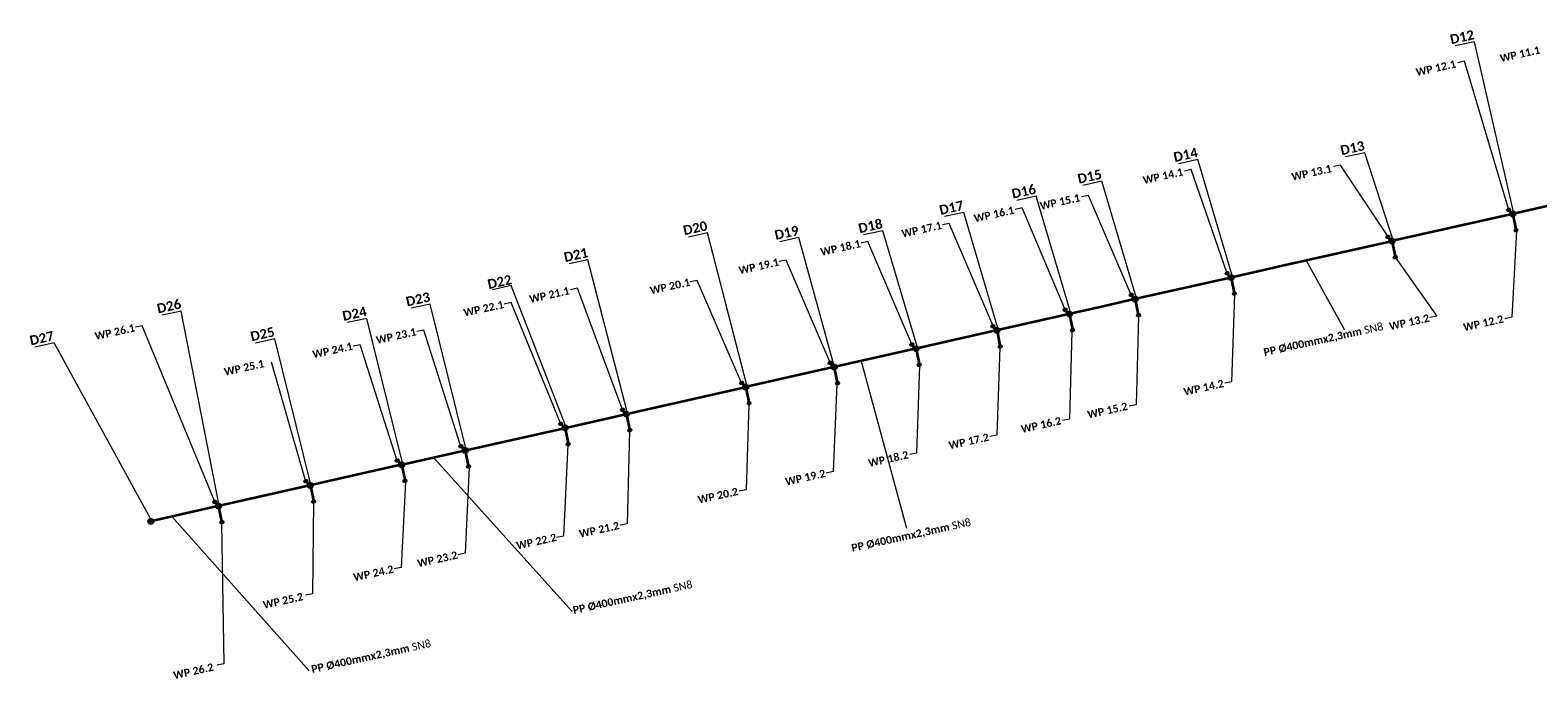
# Model space of a CAD drawing. Header units: metres. Extents: x 7524737 to 7525457, y 5642942 to 5643158.
# Tile 1 of 2: x 7524737 to 7525131, y 5642942 to 5643111. Entities that reach past the tile are written whole.
import ezdxf

# ---------------------------------------------------------------- set-up
doc = ezdxf.new("R2010")
doc.units = ezdxf.units.M
doc.layers.add('_____KD', color=94, linetype='Continuous', lineweight=35)
doc.styles.get("Standard").update_dxf_attribs({"font": 'ARIAL.TTF'})

# ---------------------------------------------------------------- blocks, each defined once
blk = doc.blocks.new('wpust')
at = {"layer": '_____KD'}
for p, q in [((23.35, 59.31), (23.35, 58.91)), ((23.45, 59.31), (23.45, 58.91)), ((23.55, 59.31), (23.55, 58.91)), ((23.65, 59.31), (23.65, 58.91)), ((23.75, 59.31), (23.75, 58.91))]:
    blk.add_line(p, q, dxfattribs=at)
blk.add_lwpolyline([(23.25, 59.31), (23.85, 59.31), (23.85, 58.91), (23.25, 58.91)], close=True, dxfattribs=at)
blk.add_circle((23.55, 59.11), 0.25, dxfattribs=at)

msp = doc.modelspace()

# ---------------------------------------------------------------- linework, layer by layer
at = {"layer": '_____KD', "color": 0, "linetype": 'Continuous', "lineweight": 15}
for points in [[(7525114.17, 5643108.22), (7525109.19, 5643107.13)], [(7525124.36, 5643063.88), (7525114.17, 5643108.22)], [(7525111.63, 5643103.15), (7525109.83, 5643102.75)], [(7525123.05, 5643064.64), (7525111.63, 5643103.15)], [(7525041.98, 5643077.49), (7525036.99, 5643076.39)], [(7525050.91, 5643047.25), (7525041.98, 5643077.49)], [(7525079.18, 5643076.06), (7525077.38, 5643075.66)], [(7525091.55, 5643057.53), (7525079.18, 5643076.06)], [(7525085.55, 5643079.26), (7525080.56, 5643078.16)], [(7525092.92, 5643056.73), (7525085.55, 5643079.26)], [(7525016.94, 5643071.83), (7525011.95, 5643070.74)], [(7525025.87, 5643041.6), (7525016.94, 5643071.83)], [(7525040.26, 5643074.88), (7525038.46, 5643074.48)], [(7525049.51, 5643048.04), (7525040.26, 5643074.88)], [(7524999.74, 5643067.94), (7524994.75, 5643066.84)], [(7525008.74, 5643037.68), (7524999.74, 5643067.94)], [(7525013.43, 5643068.13), (7525011.63, 5643067.73)], [(7525024.51, 5643042.4), (7525013.43, 5643068.13)], [(7524980.84, 5643063.69), (7524975.86, 5643062.59)], [(7524989.78, 5643033.45), (7524980.84, 5643063.69)], [(7524996.12, 5643064.86), (7524994.32, 5643064.46)], [(7525007.29, 5643038.52), (7524996.12, 5643064.86)], [(7524977.07, 5643060.82), (7524975.27, 5643060.42)], [(7524988.41, 5643034.26), (7524977.07, 5643060.82)], [(7524913.95, 5643058.37), (7524908.96, 5643057.27)], [(7524924.27, 5643018.62), (7524913.95, 5643058.37)], [(7524937.83, 5643057.15), (7524932.85, 5643056.05)], [(7524946.92, 5643023.92), (7524937.83, 5643057.15)], [(7524955.85, 5643056.09), (7524954.05, 5643055.7)], [(7524959.7, 5643058.91), (7524954.71, 5643057.81)], [(7524967.24, 5643029.48), (7524955.85, 5643056.09)], [(7524968.66, 5643028.67), (7524959.7, 5643058.91)], [(7525125.15, 5643058.91), (7525123.95, 5643036.33), (7525123.95, 5643036.33)], [(7525093.52, 5643051.98), (7525104.36, 5643036.66), (7525104.36, 5643036.66)], [(7524882.74, 5643051.36), (7524877.82, 5643050.28)], [(7524892.97, 5643011.66), (7524882.74, 5643051.36)], [(7524934.5, 5643051.27), (7524932.7, 5643050.88)], [(7524945.91, 5643024.67), (7524934.5, 5643051.27)], [(7525070.27, 5643051.14), (7525080.24, 5643033.08), (7525080.24, 5643033.08)], [(7524862.68, 5643044.6), (7524857.84, 5643043.53)], [(7524876.86, 5643008.06), (7524862.68, 5643044.6)], [(7524911.22, 5643045.97), (7524909.42, 5643045.57)], [(7524922.72, 5643019.43), (7524911.22, 5643045.97)], [(7524862.66, 5643040.18), (7524860.86, 5643039.79)], [(7524875.58, 5643008.74), (7524862.66, 5643040.18)], [(7524880.03, 5643043.89), (7524878.23, 5643043.49)], [(7524891.71, 5643012.43), (7524880.03, 5643043.89)], [(7525051.57, 5643042.26), (7525050.78, 5643019.5), (7525050.78, 5643019.5)], [(7524776.57, 5643037.97), (7524771.59, 5643036.88)], [(7524786.37, 5642987.65), (7524776.57, 5643037.97)], [(7524841.59, 5643039.79), (7524836.6, 5643038.69)], [(7524850.88, 5643002.15), (7524841.59, 5643039.79)], [(7525026.5, 5643036.6), (7525025.84, 5643013.51), (7525025.84, 5643013.51)], [(7525104.36, 5643036.66), (7525102.55, 5643036.26)], [(7525123.95, 5643036.33), (7525122.15, 5643035.93)], [(7524766.38, 5643034.12), (7524764.58, 5643033.73)], [(7524785.25, 5642988.41), (7524766.38, 5643034.12)], [(7524824.99, 5643036.03), (7524820, 5643034.93)], [(7524834.37, 5642998.37), (7524824.99, 5643036.03)], [(7524839.88, 5643033), (7524838.08, 5643032.6)], [(7524849.5, 5643002.91), (7524839.88, 5643033)], [(7525009.09, 5643032.72), (7525008.49, 5643009.77), (7525008.49, 5643009.77)], [(7524743.35, 5643029.63), (7524738.37, 5643028.54)], [(7524768.6, 5642983.67), (7524743.35, 5643029.63)], [(7524800.98, 5643030.7), (7524795.99, 5643029.61)], [(7524810.33, 5642993.05), (7524800.98, 5643030.7)], [(7524823.29, 5643029.16), (7524821.49, 5643028.76)], [(7524832.88, 5642999.16), (7524823.29, 5643029.16)], [(7524990.3, 5643028.48), (7524989.51, 5643005.59), (7524989.51, 5643005.59)], [(7524809.02, 5642993.77), (7524800.09, 5643024.65)], [(7524954.09, 5643024.92), (7524965.9, 5642981.27), (7524965.9, 5642981.27)], [(7524969.3, 5643023.69), (7524968.55, 5643000.91), (7524968.55, 5643000.91)], [(7524947.72, 5643018.87), (7524946.76, 5642996.06), (7524946.76, 5642996.06)], [(7525050.78, 5643019.5), (7525048.98, 5643019.1)], [(7524924.71, 5643013.67), (7524924.03, 5642991.32), (7524924.03, 5642991.32)], [(7525025.84, 5643013.51), (7525024.03, 5643013.12)], [(7525008.49, 5643009.77), (7525006.68, 5643009.37)], [(7524893.63, 5643006.67), (7524892.96, 5642982.45), (7524892.96, 5642982.45)], [(7524989.51, 5643005.59), (7524987.71, 5643005.2)], [(7524877.52, 5643003.03), (7524876.36, 5642979.22), (7524876.36, 5642979.22)], [(7524968.55, 5643000.91), (7524966.75, 5643000.51)], [(7524842.38, 5642999.71), (7524878.6, 5642959.54), (7524878.6, 5642959.54)], [(7524851.72, 5642997.2), (7524850.67, 5642974.75), (7524850.67, 5642974.75)], [(7524835.09, 5642993.42), (7524833.95, 5642971.07), (7524833.95, 5642971.07)], [(7524946.76, 5642996.06), (7524944.96, 5642995.66)], [(7524924.03, 5642991.32), (7524922.23, 5642990.92)], [(7524811.1, 5642988), (7524810.8, 5642964.18), (7524810.8, 5642964.18)], [(7524774.11, 5642984.3), (7524809.95, 5642944.06), (7524809.95, 5642944.06)], [(7524787.05, 5642982.61), (7524787.72, 5642945.92), (7524787.72, 5642945.92)], [(7524892.96, 5642982.45), (7524891.16, 5642982.06)], [(7524876.36, 5642979.22), (7524874.56, 5642978.82)], [(7524850.67, 5642974.75), (7524848.87, 5642974.36)], [(7524833.95, 5642971.07), (7524832.15, 5642970.67)], [(7524810.8, 5642964.18), (7524808.99, 5642963.79)], [(7524787.72, 5642945.92), (7524785.92, 5642945.52)]]:
    msp.add_lwpolyline(points, dxfattribs=at)
at = {"layer": '_____KD'}
for points in [[(7525145.02, 5643068.02), (7525124.76, 5643063.44)], [(7525123.22, 5643064.17), (7525123.73, 5643063.71)], [(7525123.59, 5643063.18), (7525093.24, 5643056.33)], [(7525124.3, 5643062.72), (7525125, 5643059.34)], [(7525092.07, 5643056.06), (7525064.12, 5643049.75)], [(7525091.7, 5643057.06), (7525092.21, 5643056.6)], [(7525092.77, 5643055.61), (7525093.47, 5643052.23)], [(7525064.12, 5643049.75), (7525051.22, 5643046.84)], [(7525050.05, 5643046.58), (7525026.19, 5643041.19)], [(7525049.68, 5643047.58), (7525050.19, 5643047.11)], [(7525050.76, 5643046.12), (7525051.46, 5643042.74)], [(7525025.01, 5643040.93), (7525016.5, 5643039.01)], [(7525024.64, 5643041.92), (7525025.15, 5643041.46)], [(7525025.72, 5643040.47), (7525026.42, 5643037.09)], [(7525007.82, 5643037.05), (7524990.09, 5643033.05)], [(7525007.45, 5643038.04), (7525007.96, 5643037.58)], [(7525008.53, 5643036.59), (7525009.22, 5643033.21)], [(7525016.5, 5643039.01), (7525008.99, 5643037.31)], [(7524988.92, 5643032.78), (7524968.95, 5643028.28)], [(7524988.55, 5643033.78), (7524989.06, 5643033.32)], [(7524989.63, 5643032.33), (7524990.32, 5643028.95)], [(7524967.41, 5643029.01), (7524967.92, 5643028.55)], [(7524969.49, 5643028.4), (7524968.95, 5643028.28)], [(7524967.73, 5643028), (7524947.6, 5643023.46)], [(7524967.78, 5643028.01), (7524967.73, 5643028)], [(7524968.49, 5643027.56), (7524969.18, 5643024.18)], [(7524946.43, 5643023.19), (7524924.53, 5643018.25)], [(7524946.06, 5643024.19), (7524946.57, 5643023.73)], [(7524947.14, 5643022.74), (7524947.84, 5643019.36)], [(7524947.9, 5643023.52), (7524947.6, 5643023.46)], [(7524922.99, 5643019.02), (7524923.51, 5643018.53)], [(7524924.06, 5643017.53), (7524924.75, 5643014.15)], [(7524891.83, 5643011.95), (7524892.34, 5643011.49)], [(7524892.91, 5643010.5), (7524893.61, 5643007.12)], [(7524875.81, 5643008.37), (7524876.32, 5643007.88)], [(7524876.87, 5643006.88), (7524877.57, 5643003.5)], [(7524849.73, 5643002.49), (7524850.25, 5643002)], [(7524850.8, 5643001), (7524851.5, 5642997.62)], [(7524833.5, 5642997.71), (7524810.83, 5642992.59)], [(7524833.14, 5642998.75), (7524833.66, 5642998.26)], [(7524834.21, 5642997.25), (7524834.91, 5642993.87)], [(7524809.29, 5642993.36), (7524809.81, 5642992.87)], [(7524809.66, 5642992.33), (7524786.88, 5642987.19)], [(7524810.36, 5642991.87), (7524811.06, 5642988.49)], [(7524785.71, 5642986.92), (7524769.23, 5642983.2)], [(7524785.49, 5642987.99), (7524785.95, 5642987.55)], [(7524786.41, 5642986.47), (7524787.11, 5642983.09)]]:
    msp.add_lwpolyline(points, dxfattribs=at)
at = {"layer": '_____KD', "linetype": 'Continuous'}
for points in [[(7524893.37, 5643011.22), (7524923.35, 5643017.99)], [(7524877.34, 5643007.6), (7524892.2, 5643010.96)], [(7524851.26, 5643001.72), (7524876.17, 5643007.34)], [(7524834.68, 5642997.97), (7524850.09, 5643001.45)]]:
    msp.add_lwpolyline(points, dxfattribs=at)
at = {"layer": '_____KD'}
for centre, radius in [((7525124.18, 5643063.31), 0.6), ((7525124.4, 5643063.24), 0.3), ((7525092.65, 5643056.19), 0.6), ((7525092.87, 5643056.13), 0.3), ((7525050.64, 5643046.71), 0.6), ((7525050.86, 5643046.65), 0.3), ((7525025.6, 5643041.06), 0.6), ((7525025.82, 5643041), 0.3), ((7525008.41, 5643037.18), 0.6), ((7525008.63, 5643037.11), 0.3), ((7524989.51, 5643032.92), 0.6), ((7524989.73, 5643032.85), 0.3), ((7524968.37, 5643028.14), 0.6), ((7524968.59, 5643028.08), 0.3), ((7524947.02, 5643023.33), 0.6), ((7524947.24, 5643023.26), 0.3), ((7524923.94, 5643018.12), 0.6), ((7524924.16, 5643018.05), 0.3), ((7524892.79, 5643011.09), 0.6), ((7524893.01, 5643011.02), 0.3), ((7524876.75, 5643007.47), 0.6), ((7524876.98, 5643007.4), 0.3), ((7524850.68, 5643001.58), 0.6), ((7524850.9, 5643001.52), 0.3), ((7524834.09, 5642997.84), 0.6), ((7524834.31, 5642997.78), 0.3), ((7524810.24, 5642992.46), 0.6), ((7524810.46, 5642992.39), 0.3), ((7524786.29, 5642987.05), 0.6), ((7524786.51, 5642986.99), 0.3), ((7524768.64, 5642983.07), 0.6), ((7524768.46, 5642983), 0.3)]:
    msp.add_circle(centre, radius, dxfattribs=at)

# ---------------------------------------------------------------- block references
for p, rotation in [((7525113.21, 5643001.55), 12.75193895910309), ((7525081.68, 5642994.44), 12.75193895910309), ((7525115.13, 5642996.24), 12.75193895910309), ((7525083.6, 5642989.13), 12.75193895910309), ((7525039.67, 5642984.96), 12.751938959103), ((7525014.63, 5642979.31), 12.751938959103), ((7525041.59, 5642979.65), 12.751938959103), ((7524997.44, 5642975.43), 12.751938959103), ((7525016.55, 5642974), 12.751938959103), ((7524978.54, 5642971.16), 12.751938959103), ((7524999.35, 5642970.12), 12.751938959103), ((7524957.4, 5642966.39), 12.751938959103), ((7524980.45, 5642965.85), 12.751938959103), ((7524936.05, 5642961.57), 12.751938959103), ((7524959.31, 5642961.08), 12.751938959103), ((7524912.89, 5642956.34), 12.751938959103), ((7524937.96, 5642956.26), 12.751938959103), ((7524881.82, 5642949.33), 12.751938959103), ((7524914.88, 5642951.05), 12.751938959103), ((7524865.7, 5642945.7), 12.75193895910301), ((7524883.73, 5642944.02), 12.751938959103), ((7524839.63, 5642939.81), 12.751938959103), ((7524867.69, 5642940.4), 12.75193895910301), ((7524823.04, 5642936.07), 12.751938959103), ((7524841.62, 5642934.52), 12.751938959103), ((7524799.19, 5642930.68), 12.751938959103), ((7524825.03, 5642930.78), 12.751938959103), ((7524775.38, 5642925.31), 12.751938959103), ((7524801.19, 5642925.39), 12.751938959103), ((7524777.23, 5642919.99), 12.751938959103)]:
    msp.add_blockref('wpust', p, dxfattribs=dict(at, rotation=rotation))

# ---------------------------------------------------------------- texts
at = {"layer": '_____KD', "linetype": 'ByBlock', "attachment_point": 1, "rotation": 12.42}
for s, insert, char_height, width in [('{\\fCalibri|b1|i0|c238|p34;D12}', (7525107.6, 5643110.02), 2.5, 11.3532), ('{\\fCalibri|b1|i0|c238|p34;WP 12.1}', (7525098.71, 5643101.21), 2, 11.3532), ('{\\fCalibri|b1|i0|c238|p34;WP 11.1}', (7525120.66, 5643104.85), 2, 11.3532), ('{\\fCalibri|b1|i0|c238|p34;D14}', (7525035.41, 5643079.28), 2.5, 11.3532), ('{\\fCalibri|b1|i0|c238|p34;D13}', (7525078.97, 5643081.06), 2.5, 11.3532), ('{\\fCalibri|b1|i0|c238|p34;WP 13.1}', (7525066.26, 5643073.91), 2, 11.3532), ('{\\fCalibri|b1|i0|c238|p34;D15}', (7525010.37, 5643073.63), 2.5, 11.3532), ('{\\fCalibri|b1|i0|c238|p34;WP 14.1}', (7525027.46, 5643073.04), 2, 11.3532), ('{\\fCalibri|b1|i0|c238|p34;D16}', (7524993.16, 5643069.73), 2.5, 11.3532), ('{\\fCalibri|b1|i0|c238|p34;WP 15.1}', (7525000.57, 5643066.31), 2, 11.3532), ('{\\fCalibri|b1|i0|c238|p34;D17}', (7524974.27, 5643065.48), 2.5, 11.3532), ('{\\fCalibri|b1|i0|c238|p34;WP 16.1}', (7524983.34, 5643063.05), 2, 11.3532), ('{\\fCalibri|b1|i0|c238|p34;D20}', (7524907.38, 5643060.17), 2.5, 11.3532), ('{\\fCalibri|b1|i0|c238|p34;D19}', (7524931.26, 5643058.95), 2.5, 11.3532), ('{\\fCalibri|b1|i0|c238|p34;D18}', (7524953.13, 5643060.71), 2.5, 11.3532), ('{\\fCalibri|b1|i0|c238|p34;WP 17.1}', (7524964.44, 5643059.09), 2, 11.3532), ('{\\fCalibri|b1|i0|c238|p34;WP 18.1}', (7524943.27, 5643054.31), 2, 11.3532), ('{\\fCalibri|b1|i0|c238|p34;D21}', (7524876.24, 5643053.17), 2.5, 11.3532), ('{\\fCalibri|b1|i0|c238|p34;WP 19.1}', (7524921.94, 5643049.5), 2, 11.3532), ('{\\fCalibri|b1|i0|c238|p34;D22}', (7524856.32, 5643046.11), 2.5, 11.3532), ('{\\fCalibri|b1|i0|c238|p34;WP 21.1}', (7524867.26, 5643042.02), 2, 11.3532), ('{\\fCalibri|b1|i0|c238|p34;WP 20.1}', (7524898.75, 5643044.26), 2, 11.3532), ('{\\fCalibri|b1|i0|c238|p34;D26}', (7524770, 5643039.77), 2.5, 11.3532), ('{\\fCalibri|b1|i0|c238|p34;D23}', (7524835.01, 5643041.59), 2.5, 11.3532), ('{\\fCalibri|b1|i0|c238|p34;WP 22.1}', (7524850.09, 5643038.44), 2, 11.3532), ('{\\fCalibri|b1|i0|c238|p34;D24}', (7524818.42, 5643037.82), 2.5, 11.3532), ('{\\fCalibri|b1|i0|c238|p34;WP 13.2}', (7525091.76, 5643034.9), 2, 11.3532), ('{\\fCalibri|b1|i0|c238|p34;WP 12.2}', (7525111.1, 5643034.64), 2, 11.3532), ('{\\fCalibri|b1|i0|c238|p34;D27}', (7524736.78, 5643031.43), 2.5, 11.3532), ('{\\fCalibri|b1|i0|c238|p34;WP 26.1}', (7524753.81, 5643032.33), 2, 11.3532), ('{\\fCalibri|b1|i0|c238|p34;D25}', (7524794.41, 5643032.5), 2.5, 11.3532), ('{\\fCalibri|b1|i0|c238|p34;WP 23.1}', (7524827.26, 5643031.31), 2, 11.3532), ('{\\fCalibri|b1|i0|c238|p34;\\C94;PP %%C400mmx2,3mm\\fCalibri|b0|i0|c238|p34; SN8}', (7525058.97, 5643028.16), 2, 43.6999), ('{\\fCalibri|b1|i0|c238|p34;WP 24.1}', (7524810.65, 5643027.56), 2, 11.3532), ('{\\fCalibri|b1|i0|c238|p34;WP 25.1}', (7524787.56, 5643023.01), 2, 11.3532), ('{\\fCalibri|b1|i0|c238|p34;WP 14.2}', (7525038.09, 5643017.81), 2, 11.3532), ('{\\fCalibri|b1|i0|c238|p34;WP 15.2}', (7525012.96, 5643011.87), 2, 11.3532), ('{\\fCalibri|b1|i0|c238|p34;WP 16.2}', (7524995.64, 5643008.09), 2, 11.3532), ('{\\fCalibri|b1|i0|c238|p34;WP 17.2}', (7524976.76, 5643003.82), 2, 11.3532), ('{\\fCalibri|b1|i0|c238|p34;WP 18.2}', (7524955.76, 5642999.21), 2, 11.3532), ('{\\fCalibri|b1|i0|c238|p34;WP 19.2}', (7524934.08, 5642994.36), 2, 11.3532), ('{\\fCalibri|b1|i0|c238|p34;WP 20.2}', (7524911.27, 5642989.65), 2, 11.3532), ('{\\fCalibri|b1|i0|c238|p34;WP 21.2}', (7524880.25, 5642980.75), 2, 11.3532), ('{\\fCalibri|b1|i0|c238|p34;\\C94;PP %%C400mmx2,3mm\\fCalibri|b0|i0|c238|p34; SN8}', (7524951.35, 5642977.08), 2, 43.6999), ('{\\fCalibri|b1|i0|c238|p34;WP 22.2}', (7524863.86, 5642977.66), 2, 11.3532), ('{\\fCalibri|b1|i0|c238|p34;WP 23.2}', (7524838.01, 5642973.04), 2, 11.3532), ('{\\fCalibri|b1|i0|c238|p34;WP 24.2}', (7524821.33, 5642969.37), 2, 11.3532), ('{\\fCalibri|b1|i0|c238|p34;\\C94;PP %%C400mmx2,3mm\\fCalibri|b0|i0|c238|p34; SN8}', (7524878.63, 5642960.84), 2, 43.6999), ('{\\fCalibri|b1|i0|c238|p34;WP 25.2}', (7524797.73, 5642962.21), 2, 11.3532), ('{\\fCalibri|b1|i0|c238|p34;\\C94;PP %%C400mmx2,3mm\\fCalibri|b0|i0|c238|p34; SN8}', (7524810.35, 5642945.44), 2, 43.6999), ('{\\fCalibri|b1|i0|c238|p34;WP 26.2}', (7524774.32, 5642943.82), 2, 11.3532)]:
    msp.add_mtext(s, dxfattribs=dict(at, insert=insert, char_height=char_height, width=width))

doc.saveas('drawing.dxf')
